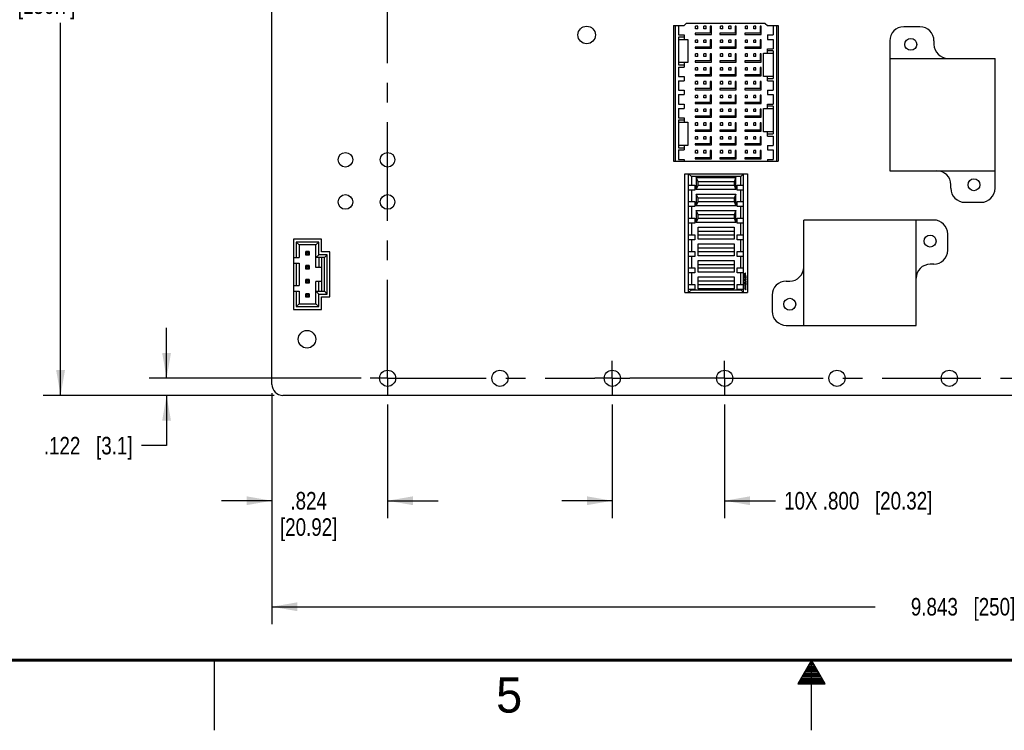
# Model space of a CAD drawing. Header units: inches. Extents: x 0 to 34, y 0 to 22.
# Tile 2 of 39: x 11.4 to 18.4, y 0 to 5.1. Entities that reach past the tile are written whole.
import ezdxf

# ---------------------------------------------------------------- set-up
doc = ezdxf.new("R2010")
doc.units = ezdxf.units.IN
doc.header["$LTSCALE"] = 1.87
doc.header["$MEASUREMENT"] = 0
doc.linetypes.add('CENTER', pattern=[0.6, 0.375, -0.075, 0.075, -0.075])
doc.layers.get('0').update_dxf_attribs({"linetype": 'CONTINUOUS'})
doc.layers.add('02___PRT_ALL_AXES', color=7, linetype='CONTINUOUS')
doc.layers.add('DIMENSIONS', color=7, linetype='CONTINUOUS')
doc.styles.get("Standard").update_dxf_attribs({"font": 'txt', "width": 0.8})
doc.styles.add('TEXTSTYLE_2', font='txt')
doc.dimstyles.new('DIMSTYLE_1', dxfattribs={"dimtxt": 0.125, "dimasz": 0.18, "dimexe": 0.18, "dimexo": 0.0625, "dimgap": 0.09, "dimtad": 0, "dimtih": 1, "dimtoh": 1, "dimdec": 3, "dimzin": 4, "dimdsep": 46, "dimtxsty": 'STANDARD', "dimblk": '_FILLED', "dimblk1": '_FILLED', "dimblk2": '_FILLED', "dimcen": 0.09, "dimadec": 0, "dimazin": 0, "dimtp": 0.01, "dimtm": 0.01, "dimtfac": 1, "dimtdec": 3, "dimtofl": 0, "dimtmove": 0, "dimatfit": 3, "dimldrblk": '_FILLED', "dimfxl": 1, "dimtolj": 1, "dimtzin": 4, "dimarcsym": 0})

# ---------------------------------------------------------------- blocks, each defined once
blk = doc.blocks.new('_FILLED')
at = {"color": 0, "linetype": 'BYBLOCK'}
blk.add_solid([(0, 0), (-1, 0.174), (-1, -0.174)], dxfattribs=at)
blk = doc.blocks.new('*D0')
at = {"layer": 'DIMENSIONS', "color": 2, "linetype": 'CONTINUOUS'}
for p, q in [((15.5813, 2.3193), (15.5813, 1.5098)), ((16.3813, 2.3193), (16.3813, 1.5098)), ((15.5813, 1.6348), (15.2213, 1.6348)), ((16.3813, 1.6348), (16.7423, 1.6348))]:
    blk.add_line(p, q, dxfattribs=at)
at = {"layer": 'DIMENSIONS', "color": 2, "linetype": 'CONTINUOUS', "xscale": 0.18, "yscale": 0.18, "zscale": 0.18}
blk.add_blockref('_FILLED', (15.5813, 1.6348), dxfattribs=at)
at = {"layer": 'DIMENSIONS', "color": 2, "linetype": 'CONTINUOUS', "xscale": 0.18, "yscale": 0.18, "zscale": 0.18, "rotation": 180}
blk.add_blockref('_FILLED', (16.3813, 1.6348), dxfattribs=at)
at = {"layer": 'DIMENSIONS', "color": 2, "linetype": 'CONTINUOUS', "insert": (16.8048, 1.6973), "char_height": 0.125, "width": 1.625, "attachment_point": 1, "line_spacing_factor": 0.9}
blk.add_mtext('10X .800{\\Ftxt.shx;\\W1.000000;\\H0.125000; }[20.32]', dxfattribs=at)
blk = doc.blocks.new('*D1')
at = {"layer": 'DIMENSIONS', "color": 2, "linetype": 'CONTINUOUS'}
for p, q in [((13.1577, 2.4011), (13.1577, 1.5098)), ((13.9813, 2.3193), (13.9813, 1.5098)), ((13.1577, 1.6348), (12.7977, 1.6348)), ((13.9813, 1.6348), (14.3413, 1.6348))]:
    blk.add_line(p, q, dxfattribs=at)
at = {"layer": 'DIMENSIONS', "color": 2, "linetype": 'CONTINUOUS', "xscale": 0.18, "yscale": 0.18, "zscale": 0.18}
blk.add_blockref('_FILLED', (13.1577, 1.6348), dxfattribs=at)
at = {"layer": 'DIMENSIONS', "color": 2, "linetype": 'CONTINUOUS', "xscale": 0.18, "yscale": 0.18, "zscale": 0.18, "rotation": 180}
blk.add_blockref('_FILLED', (13.9813, 1.6348), dxfattribs=at)
at = {"layer": 'DIMENSIONS', "color": 2, "linetype": 'CONTINUOUS', "insert": (13.4195, 1.6973), "char_height": 0.125, "width": 0.7, "attachment_point": 2, "line_spacing_factor": 0.9}
blk.add_mtext('.824\\P[20.92]', dxfattribs=at)
blk = doc.blocks.new('*D2')
at = {"layer": 'DIMENSIONS', "color": 2, "linetype": 'CONTINUOUS'}
for p, q in [((13.1577, 2.4011), (13.1577, 0.755)), ((23.0002, 2.4011), (23.0002, 0.755)), ((13.1577, 0.88), (17.454, 0.88)), ((23.0002, 0.88), (18.704, 0.88))]:
    blk.add_line(p, q, dxfattribs=at)
at = {"layer": 'DIMENSIONS', "color": 2, "linetype": 'CONTINUOUS', "xscale": 0.18, "yscale": 0.18, "zscale": 0.18, "rotation": 180}
blk.add_blockref('_FILLED', (13.1577, 0.88), dxfattribs=at)
at = {"layer": 'DIMENSIONS', "color": 2, "linetype": 'CONTINUOUS', "xscale": 0.18, "yscale": 0.18, "zscale": 0.18}
blk.add_blockref('_FILLED', (23.0002, 0.88), dxfattribs=at)
at = {"layer": 'DIMENSIONS', "color": 2, "linetype": 'CONTINUOUS', "insert": (18.079, 0.9425), "char_height": 0.125, "width": 1.125, "attachment_point": 2, "line_spacing_factor": 0.9}
blk.add_mtext('9.843{\\Ftxt.shx;\\W1.000000;\\H0.125000; }[250]', dxfattribs=at)
blk = doc.blocks.new('*D3')
at = {"layer": 'DIMENSIONS', "color": 2, "linetype": 'CONTINUOUS'}
for p, q in [((12.4077, 2.5069), (12.4077, 2.8669)), ((13.7937, 2.5069), (12.2827, 2.5069)), ((13.1739, 2.3848), (12.2827, 2.3848)), ((12.4077, 2.3848), (12.4077, 2.0271)), ((12.4077, 2.0271), (12.2281, 2.0271))]:
    blk.add_line(p, q, dxfattribs=at)
at = {"layer": 'DIMENSIONS', "color": 2, "linetype": 'CONTINUOUS', "xscale": 0.18, "yscale": 0.18, "zscale": 0.18}
for p, rotation in [((12.4077, 2.5069), 270), ((12.4077, 2.3848), 90)]:
    blk.add_blockref('_FILLED', p, dxfattribs=dict(at, rotation=rotation))
at = {"layer": 'DIMENSIONS', "color": 2, "linetype": 'CONTINUOUS', "insert": (12.1656, 2.0896), "char_height": 0.125, "width": 1.025, "attachment_point": 3, "line_spacing_factor": 0.9}
blk.add_mtext('.122{\\Ftxt.shx;\\W1.000000;\\H0.125000; }[3.1]', dxfattribs=at)
blk = doc.blocks.new('*D5')
at = {"layer": 'DIMENSIONS', "color": 2, "linetype": 'CONTINUOUS'}
for p, q in [((13.1739, 8.3179), (11.528, 8.3179)), ((11.653, 8.3179), (11.653, 5.4764)), ((11.653, 2.3848), (11.653, 5.0389)), ((13.1739, 2.3848), (11.528, 2.3848))]:
    blk.add_line(p, q, dxfattribs=at)
at = {"layer": 'DIMENSIONS', "color": 2, "linetype": 'CONTINUOUS', "xscale": 0.18, "yscale": 0.18, "zscale": 0.18}
for p, rotation in [((11.653, 8.3179), 90), ((11.653, 2.3848), 270)]:
    blk.add_blockref('_FILLED', p, dxfattribs=dict(at, rotation=rotation))
at = {"layer": 'DIMENSIONS', "color": 2, "linetype": 'CONTINUOUS', "insert": (11.553, 5.4139), "char_height": 0.125, "width": 0.7, "attachment_point": 2, "line_spacing_factor": 0.9}
blk.add_mtext('5.933\\P[150.7]', dxfattribs=at)

msp = doc.modelspace()

# ---------------------------------------------------------------- linework, layer by layer
at = {"color": 7, "linetype": 'CONTINUOUS'}
for p, q in [((13.1577, 2.4636), (13.1577, 8.2392)), ((16.0172, 5.0187), (16.0172, 4.0521)), ((16.0172, 5.0187), (16.092, 5.0187)), ((16.029, 5.0187), (16.029, 4.0521)), ((16.0526, 5.0187), (16.0526, 4.9517)), ((16.092, 5.0187), (16.1077, 5.0344)), ((16.6707, 5.0344), (16.1077, 5.0344)), ((16.1746, 4.996), (16.1746, 5.0138)), ((16.1904, 5.0138), (16.1746, 5.0138)), ((16.1904, 4.996), (16.1746, 4.996)), ((16.1904, 4.996), (16.1904, 5.0138)), ((16.2337, 4.996), (16.2337, 5.0138)), ((16.2495, 5.0138), (16.2337, 5.0138)), ((16.2495, 4.996), (16.2337, 4.996)), ((16.2495, 4.996), (16.2495, 5.0138)), ((16.279, 5.0148), (16.279, 4.9636)), ((16.2869, 5.0148), (16.279, 5.0148)), ((16.2869, 4.9557), (16.2869, 5.0148)), ((16.3518, 4.996), (16.3518, 5.0138)), ((16.3676, 5.0138), (16.3518, 5.0138)), ((16.3676, 4.996), (16.3518, 4.996)), ((16.3676, 4.996), (16.3676, 5.0138)), ((16.4109, 4.996), (16.4109, 5.0138)), ((16.4266, 5.0138), (16.4109, 5.0138)), ((16.4266, 4.996), (16.4109, 4.996)), ((16.4266, 4.996), (16.4266, 5.0138)), ((16.4561, 5.0148), (16.4561, 4.9636)), ((16.464, 5.0148), (16.4561, 5.0148)), ((16.464, 4.9557), (16.464, 5.0148)), ((16.529, 4.996), (16.529, 5.0138)), ((16.5447, 5.0138), (16.529, 5.0138)), ((16.5447, 4.996), (16.529, 4.996)), ((16.5447, 4.996), (16.5447, 5.0138)), ((16.588, 4.996), (16.588, 5.0138)), ((16.6038, 5.0138), (16.588, 5.0138)), ((16.6038, 4.996), (16.588, 4.996)), ((16.6038, 4.996), (16.6038, 5.0138)), ((16.6333, 5.0148), (16.6333, 4.9636)), ((16.6412, 5.0148), (16.6333, 5.0148)), ((16.6412, 4.9557), (16.6412, 5.0148)), ((16.6707, 5.0344), (16.6865, 5.0187)), ((16.6865, 5.0187), (16.7613, 5.0187)), ((16.7258, 5.0187), (16.7258, 4.9517)), ((16.7495, 5.0187), (16.7495, 4.0521)), ((16.7613, 5.0187), (16.7613, 4.0521)), ((17.7717, 5.0098), (17.6567, 5.0098)), ((16.0526, 4.9517), (16.092, 4.9517)), ((16.0526, 4.936), (16.0526, 4.7392)), ((16.092, 4.936), (16.0526, 4.936)), ((16.0526, 4.9203), (16.1195, 4.9203)), ((16.092, 4.9517), (16.092, 4.9203)), ((16.1195, 4.9203), (16.1195, 4.7549)), ((16.1707, 4.9636), (16.1707, 4.9557)), ((16.279, 4.9636), (16.1707, 4.9636)), ((16.1707, 4.9557), (16.2869, 4.9557)), ((16.1746, 4.8976), (16.1746, 4.9153)), ((16.1904, 4.9153), (16.1746, 4.9153)), ((16.1904, 4.8976), (16.1904, 4.9153)), ((16.2337, 4.8976), (16.2337, 4.9153)), ((16.2495, 4.9153), (16.2337, 4.9153)), ((16.2495, 4.8976), (16.2495, 4.9153)), ((16.279, 4.9163), (16.279, 4.8651)), ((16.2869, 4.9163), (16.279, 4.9163)), ((16.2869, 4.8573), (16.2869, 4.9163)), ((16.3479, 4.9636), (16.3479, 4.9557)), ((16.4561, 4.9636), (16.3479, 4.9636)), ((16.3479, 4.9557), (16.464, 4.9557)), ((16.3518, 4.8976), (16.3518, 4.9153)), ((16.3676, 4.9153), (16.3518, 4.9153)), ((16.3676, 4.8976), (16.3676, 4.9153)), ((16.4109, 4.8976), (16.4109, 4.9153)), ((16.4266, 4.9153), (16.4109, 4.9153)), ((16.4266, 4.8976), (16.4266, 4.9153)), ((16.4561, 4.9163), (16.4561, 4.8651)), ((16.464, 4.9163), (16.4561, 4.9163)), ((16.464, 4.8573), (16.464, 4.9163)), ((16.525, 4.9636), (16.525, 4.9557)), ((16.6333, 4.9636), (16.525, 4.9636)), ((16.525, 4.9557), (16.6412, 4.9557)), ((16.529, 4.8976), (16.529, 4.9153)), ((16.5447, 4.9153), (16.529, 4.9153)), ((16.5447, 4.8976), (16.5447, 4.9153)), ((16.588, 4.8976), (16.588, 4.9153)), ((16.6038, 4.9153), (16.588, 4.9153)), ((16.6038, 4.8976), (16.6038, 4.9153)), ((16.6333, 4.9163), (16.6333, 4.8651)), ((16.6412, 4.9163), (16.6333, 4.9163)), ((16.6412, 4.8573), (16.6412, 4.9163)), ((16.6865, 4.9517), (16.6865, 4.9203)), ((16.6865, 4.9517), (16.7258, 4.9517)), ((16.6865, 4.9203), (16.7258, 4.9203)), ((16.7258, 4.9203), (16.7258, 4.8533)), ((17.5567, 4.9098), (17.5567, 3.9848)), ((17.8717, 4.9098), (17.8717, 4.8848)), ((16.1707, 4.8651), (16.1707, 4.8573)), ((16.279, 4.8651), (16.1707, 4.8651)), ((16.1707, 4.8573), (16.2869, 4.8573)), ((16.1904, 4.8976), (16.1746, 4.8976)), ((16.2495, 4.8976), (16.2337, 4.8976)), ((16.3479, 4.8651), (16.3479, 4.8573)), ((16.4561, 4.8651), (16.3479, 4.8651)), ((16.3479, 4.8573), (16.464, 4.8573)), ((16.3676, 4.8976), (16.3518, 4.8976)), ((16.4266, 4.8976), (16.4109, 4.8976)), ((16.525, 4.8651), (16.525, 4.8573)), ((16.6333, 4.8651), (16.525, 4.8651)), ((16.525, 4.8573), (16.6412, 4.8573)), ((16.5447, 4.8976), (16.529, 4.8976)), ((16.6038, 4.8976), (16.588, 4.8976)), ((16.6865, 4.8218), (16.6865, 4.8533)), ((16.6865, 4.8533), (16.7258, 4.8533)), ((16.7258, 4.8376), (16.6865, 4.8376)), ((16.7258, 4.8376), (16.7258, 4.6407)), ((16.1746, 4.7992), (16.1746, 4.8169)), ((16.1904, 4.8169), (16.1746, 4.8169)), ((16.1904, 4.7992), (16.1746, 4.7992)), ((16.1904, 4.7992), (16.1904, 4.8169)), ((16.2337, 4.7992), (16.2337, 4.8169)), ((16.2495, 4.8169), (16.2337, 4.8169)), ((16.2495, 4.7992), (16.2337, 4.7992)), ((16.2495, 4.7992), (16.2495, 4.8169)), ((16.279, 4.8179), (16.279, 4.7667)), ((16.2869, 4.8179), (16.279, 4.8179)), ((16.2869, 4.7588), (16.2869, 4.8179)), ((16.3518, 4.7992), (16.3518, 4.8169)), ((16.3676, 4.8169), (16.3518, 4.8169)), ((16.3676, 4.7992), (16.3518, 4.7992)), ((16.3676, 4.7992), (16.3676, 4.8169)), ((16.4109, 4.7992), (16.4109, 4.8169)), ((16.4266, 4.8169), (16.4109, 4.8169)), ((16.4266, 4.7992), (16.4109, 4.7992)), ((16.4266, 4.7992), (16.4266, 4.8169)), ((16.4561, 4.8179), (16.4561, 4.7667)), ((16.464, 4.8179), (16.4561, 4.8179)), ((16.464, 4.7588), (16.464, 4.8179)), ((16.529, 4.7992), (16.529, 4.8169)), ((16.5447, 4.8169), (16.529, 4.8169)), ((16.5447, 4.7992), (16.529, 4.7992)), ((16.5447, 4.7992), (16.5447, 4.8169)), ((16.588, 4.7992), (16.588, 4.8169)), ((16.6038, 4.8169), (16.588, 4.8169)), ((16.6038, 4.7992), (16.588, 4.7992)), ((16.6038, 4.7992), (16.6038, 4.8169)), ((16.6333, 4.8179), (16.6333, 4.7667)), ((16.6412, 4.8179), (16.6333, 4.8179)), ((16.6412, 4.7588), (16.6412, 4.8179)), ((16.6589, 4.6565), (16.6589, 4.8218)), ((16.6589, 4.8218), (16.7258, 4.8218)), ((17.5567, 4.7848), (18.3067, 4.7848)), ((18.3067, 3.8598), (18.3067, 4.7848)), ((16.1195, 4.7549), (16.0526, 4.7549)), ((16.0526, 4.7392), (16.092, 4.7392)), ((16.0526, 4.7234), (16.0526, 4.6565)), ((16.0526, 4.7234), (16.092, 4.7234)), ((16.092, 4.7549), (16.092, 4.7234)), ((16.1707, 4.7667), (16.1707, 4.7588)), ((16.279, 4.7667), (16.1707, 4.7667)), ((16.1707, 4.7588), (16.2869, 4.7588)), ((16.1746, 4.7008), (16.1746, 4.7185)), ((16.1904, 4.7185), (16.1746, 4.7185)), ((16.1904, 4.7008), (16.1746, 4.7008)), ((16.1904, 4.7008), (16.1904, 4.7185)), ((16.2337, 4.7008), (16.2337, 4.7185)), ((16.2495, 4.7185), (16.2337, 4.7185)), ((16.2495, 4.7008), (16.2337, 4.7008)), ((16.2495, 4.7008), (16.2495, 4.7185)), ((16.279, 4.7195), (16.279, 4.6683)), ((16.2869, 4.7195), (16.279, 4.7195)), ((16.2869, 4.6604), (16.2869, 4.7195)), ((16.3479, 4.7667), (16.3479, 4.7588)), ((16.4561, 4.7667), (16.3479, 4.7667)), ((16.3479, 4.7588), (16.464, 4.7588)), ((16.3518, 4.7008), (16.3518, 4.7185)), ((16.3676, 4.7185), (16.3518, 4.7185)), ((16.3676, 4.7008), (16.3518, 4.7008)), ((16.3676, 4.7008), (16.3676, 4.7185)), ((16.4109, 4.7008), (16.4109, 4.7185)), ((16.4266, 4.7185), (16.4109, 4.7185)), ((16.4266, 4.7008), (16.4109, 4.7008)), ((16.4266, 4.7008), (16.4266, 4.7185)), ((16.4561, 4.7195), (16.4561, 4.6683)), ((16.464, 4.7195), (16.4561, 4.7195)), ((16.464, 4.6604), (16.464, 4.7195)), ((16.525, 4.7667), (16.525, 4.7588)), ((16.6333, 4.7667), (16.525, 4.7667)), ((16.525, 4.7588), (16.6412, 4.7588)), ((16.529, 4.7008), (16.529, 4.7185)), ((16.5447, 4.7185), (16.529, 4.7185)), ((16.5447, 4.7008), (16.529, 4.7008)), ((16.5447, 4.7008), (16.5447, 4.7185)), ((16.588, 4.7008), (16.588, 4.7185)), ((16.6038, 4.7185), (16.588, 4.7185)), ((16.6038, 4.7008), (16.588, 4.7008)), ((16.6038, 4.7008), (16.6038, 4.7185)), ((16.6333, 4.7195), (16.6333, 4.6683)), ((16.6412, 4.7195), (16.6333, 4.7195)), ((16.6412, 4.6604), (16.6412, 4.7195)), ((16.0526, 4.6565), (16.092, 4.6565)), ((16.092, 4.6565), (16.092, 4.625)), ((16.1707, 4.6683), (16.1707, 4.6604)), ((16.279, 4.6683), (16.1707, 4.6683)), ((16.1707, 4.6604), (16.2869, 4.6604)), ((16.3479, 4.6683), (16.3479, 4.6604)), ((16.4561, 4.6683), (16.3479, 4.6683)), ((16.3479, 4.6604), (16.464, 4.6604)), ((16.525, 4.6683), (16.525, 4.6604)), ((16.6333, 4.6683), (16.525, 4.6683)), ((16.525, 4.6604), (16.6412, 4.6604)), ((16.7258, 4.6565), (16.6589, 4.6565)), ((16.6865, 4.625), (16.6865, 4.6565)), ((16.6865, 4.6407), (16.7258, 4.6407)), ((16.0526, 4.625), (16.0526, 4.558)), ((16.0526, 4.625), (16.092, 4.625)), ((16.0526, 4.558), (16.092, 4.558)), ((16.092, 4.558), (16.092, 4.5266)), ((16.1707, 4.5699), (16.1707, 4.562)), ((16.279, 4.5699), (16.1707, 4.5699)), ((16.1707, 4.562), (16.2869, 4.562)), ((16.1746, 4.6023), (16.1746, 4.6201)), ((16.1904, 4.6201), (16.1746, 4.6201)), ((16.1904, 4.6023), (16.1746, 4.6023)), ((16.1904, 4.6023), (16.1904, 4.6201)), ((16.2337, 4.6023), (16.2337, 4.6201)), ((16.2495, 4.6201), (16.2337, 4.6201)), ((16.2495, 4.6023), (16.2337, 4.6023)), ((16.2495, 4.6023), (16.2495, 4.6201)), ((16.279, 4.6211), (16.279, 4.5699)), ((16.2869, 4.6211), (16.279, 4.6211)), ((16.2869, 4.562), (16.2869, 4.6211)), ((16.3479, 4.5699), (16.3479, 4.562)), ((16.4561, 4.5699), (16.3479, 4.5699)), ((16.3479, 4.562), (16.464, 4.562)), ((16.3518, 4.6023), (16.3518, 4.6201)), ((16.3676, 4.6201), (16.3518, 4.6201)), ((16.3676, 4.6023), (16.3518, 4.6023)), ((16.3676, 4.6023), (16.3676, 4.6201)), ((16.4109, 4.6023), (16.4109, 4.6201)), ((16.4266, 4.6201), (16.4109, 4.6201)), ((16.4266, 4.6023), (16.4109, 4.6023)), ((16.4266, 4.6023), (16.4266, 4.6201)), ((16.4561, 4.6211), (16.4561, 4.5699)), ((16.464, 4.6211), (16.4561, 4.6211)), ((16.464, 4.562), (16.464, 4.6211)), ((16.525, 4.5699), (16.525, 4.562)), ((16.6333, 4.5699), (16.525, 4.5699)), ((16.525, 4.562), (16.6412, 4.562)), ((16.529, 4.6023), (16.529, 4.6201)), ((16.5447, 4.6201), (16.529, 4.6201)), ((16.5447, 4.6023), (16.529, 4.6023)), ((16.5447, 4.6023), (16.5447, 4.6201)), ((16.588, 4.6023), (16.588, 4.6201)), ((16.6038, 4.6201), (16.588, 4.6201)), ((16.6038, 4.6023), (16.588, 4.6023)), ((16.6038, 4.6023), (16.6038, 4.6201)), ((16.6333, 4.6211), (16.6333, 4.5699)), ((16.6412, 4.6211), (16.6333, 4.6211)), ((16.6412, 4.562), (16.6412, 4.6211)), ((16.6865, 4.625), (16.7258, 4.625)), ((16.6865, 4.558), (16.6865, 4.5266)), ((16.6865, 4.558), (16.7258, 4.558)), ((16.7258, 4.625), (16.7258, 4.558)), ((16.0526, 4.5266), (16.0526, 4.4596)), ((16.0526, 4.5266), (16.092, 4.5266)), ((16.1746, 4.5039), (16.1746, 4.5216)), ((16.1904, 4.5216), (16.1746, 4.5216)), ((16.1904, 4.5039), (16.1746, 4.5039)), ((16.1904, 4.5039), (16.1904, 4.5216)), ((16.2337, 4.5039), (16.2337, 4.5216)), ((16.2495, 4.5216), (16.2337, 4.5216)), ((16.2495, 4.5039), (16.2337, 4.5039)), ((16.2495, 4.5039), (16.2495, 4.5216)), ((16.279, 4.5226), (16.279, 4.4714)), ((16.2869, 4.5226), (16.279, 4.5226)), ((16.2869, 4.4636), (16.2869, 4.5226)), ((16.3518, 4.5039), (16.3518, 4.5216)), ((16.3676, 4.5216), (16.3518, 4.5216)), ((16.3676, 4.5039), (16.3518, 4.5039)), ((16.3676, 4.5039), (16.3676, 4.5216)), ((16.4109, 4.5039), (16.4109, 4.5216)), ((16.4266, 4.5216), (16.4109, 4.5216)), ((16.4266, 4.5039), (16.4109, 4.5039)), ((16.4266, 4.5039), (16.4266, 4.5216)), ((16.4561, 4.5226), (16.4561, 4.4714)), ((16.464, 4.5226), (16.4561, 4.5226)), ((16.464, 4.4636), (16.464, 4.5226)), ((16.529, 4.5039), (16.529, 4.5216)), ((16.5447, 4.5216), (16.529, 4.5216)), ((16.5447, 4.5039), (16.529, 4.5039)), ((16.5447, 4.5039), (16.5447, 4.5216)), ((16.588, 4.5039), (16.588, 4.5216)), ((16.6038, 4.5216), (16.588, 4.5216)), ((16.6038, 4.5039), (16.588, 4.5039)), ((16.6038, 4.5039), (16.6038, 4.5216)), ((16.6333, 4.5226), (16.6333, 4.4714)), ((16.6412, 4.5226), (16.6333, 4.5226)), ((16.6412, 4.4636), (16.6412, 4.5226)), ((16.6865, 4.5266), (16.7258, 4.5266)), ((16.7258, 4.5266), (16.7258, 4.4596)), ((16.0526, 4.4596), (16.092, 4.4596)), ((16.0526, 4.4281), (16.0526, 4.3612)), ((16.0526, 4.4281), (16.092, 4.4281)), ((16.092, 4.4596), (16.092, 4.4281)), ((16.1707, 4.4714), (16.1707, 4.4636)), ((16.279, 4.4714), (16.1707, 4.4714)), ((16.1707, 4.4636), (16.2869, 4.4636)), ((16.1746, 4.4055), (16.1746, 4.4232)), ((16.1904, 4.4232), (16.1746, 4.4232)), ((16.1904, 4.4055), (16.1904, 4.4232)), ((16.2337, 4.4055), (16.2337, 4.4232)), ((16.2495, 4.4232), (16.2337, 4.4232)), ((16.2495, 4.4055), (16.2495, 4.4232)), ((16.279, 4.4242), (16.279, 4.373)), ((16.2869, 4.4242), (16.279, 4.4242)), ((16.2869, 4.3651), (16.2869, 4.4242)), ((16.3479, 4.4714), (16.3479, 4.4636)), ((16.4561, 4.4714), (16.3479, 4.4714)), ((16.3479, 4.4636), (16.464, 4.4636)), ((16.3518, 4.4055), (16.3518, 4.4232)), ((16.3676, 4.4232), (16.3518, 4.4232)), ((16.3676, 4.4055), (16.3676, 4.4232)), ((16.4109, 4.4055), (16.4109, 4.4232)), ((16.4266, 4.4232), (16.4109, 4.4232)), ((16.4266, 4.4055), (16.4266, 4.4232)), ((16.4561, 4.4242), (16.4561, 4.373)), ((16.464, 4.4242), (16.4561, 4.4242)), ((16.464, 4.3651), (16.464, 4.4242)), ((16.525, 4.4714), (16.525, 4.4636)), ((16.6333, 4.4714), (16.525, 4.4714)), ((16.525, 4.4636), (16.6412, 4.4636)), ((16.529, 4.4055), (16.529, 4.4232)), ((16.5447, 4.4232), (16.529, 4.4232)), ((16.5447, 4.4055), (16.5447, 4.4232)), ((16.588, 4.4055), (16.588, 4.4232)), ((16.6038, 4.4232), (16.588, 4.4232)), ((16.6038, 4.4055), (16.6038, 4.4232)), ((16.6333, 4.4242), (16.6333, 4.373)), ((16.6412, 4.4242), (16.6333, 4.4242)), ((16.6412, 4.3651), (16.6412, 4.4242)), ((16.6589, 4.2628), (16.6589, 4.4281)), ((16.6589, 4.4281), (16.7258, 4.4281)), ((16.6865, 4.4281), (16.6865, 4.4596)), ((16.6865, 4.4596), (16.7258, 4.4596)), ((16.7258, 4.4439), (16.6865, 4.4439)), ((16.7258, 4.4439), (16.7258, 4.247)), ((16.0526, 4.3612), (16.092, 4.3612)), ((16.092, 4.3612), (16.092, 4.3297)), ((16.1707, 4.373), (16.1707, 4.3651)), ((16.279, 4.373), (16.1707, 4.373)), ((16.1707, 4.3651), (16.2869, 4.3651)), ((16.1904, 4.4055), (16.1746, 4.4055)), ((16.2495, 4.4055), (16.2337, 4.4055)), ((16.3479, 4.373), (16.3479, 4.3651)), ((16.4561, 4.373), (16.3479, 4.373)), ((16.3479, 4.3651), (16.464, 4.3651)), ((16.3676, 4.4055), (16.3518, 4.4055)), ((16.4266, 4.4055), (16.4109, 4.4055)), ((16.525, 4.373), (16.525, 4.3651)), ((16.6333, 4.373), (16.525, 4.373)), ((16.525, 4.3651), (16.6412, 4.3651)), ((16.5447, 4.4055), (16.529, 4.4055)), ((16.6038, 4.4055), (16.588, 4.4055)), ((16.0526, 4.3455), (16.0526, 4.1486)), ((16.092, 4.3455), (16.0526, 4.3455)), ((16.0526, 4.3297), (16.1195, 4.3297)), ((16.1195, 4.3297), (16.1195, 4.1643)), ((16.1746, 4.3071), (16.1746, 4.3248)), ((16.1904, 4.3248), (16.1746, 4.3248)), ((16.1904, 4.3071), (16.1746, 4.3071)), ((16.1904, 4.3071), (16.1904, 4.3248)), ((16.2337, 4.3071), (16.2337, 4.3248)), ((16.2495, 4.3248), (16.2337, 4.3248)), ((16.2495, 4.3071), (16.2337, 4.3071)), ((16.2495, 4.3071), (16.2495, 4.3248)), ((16.279, 4.3258), (16.279, 4.2746)), ((16.2869, 4.3258), (16.279, 4.3258)), ((16.2869, 4.2667), (16.2869, 4.3258)), ((16.3518, 4.3071), (16.3518, 4.3248)), ((16.3676, 4.3248), (16.3518, 4.3248)), ((16.3676, 4.3071), (16.3518, 4.3071)), ((16.3676, 4.3071), (16.3676, 4.3248)), ((16.4109, 4.3071), (16.4109, 4.3248)), ((16.4266, 4.3248), (16.4109, 4.3248)), ((16.4266, 4.3071), (16.4109, 4.3071)), ((16.4266, 4.3071), (16.4266, 4.3248)), ((16.4561, 4.3258), (16.4561, 4.2746)), ((16.464, 4.3258), (16.4561, 4.3258)), ((16.464, 4.2667), (16.464, 4.3258)), ((16.529, 4.3071), (16.529, 4.3248)), ((16.5447, 4.3248), (16.529, 4.3248)), ((16.5447, 4.3071), (16.529, 4.3071)), ((16.5447, 4.3071), (16.5447, 4.3248)), ((16.588, 4.3071), (16.588, 4.3248)), ((16.6038, 4.3248), (16.588, 4.3248)), ((16.6038, 4.3071), (16.588, 4.3071)), ((16.6038, 4.3071), (16.6038, 4.3248)), ((16.6333, 4.3258), (16.6333, 4.2746)), ((16.6412, 4.3258), (16.6333, 4.3258)), ((16.6412, 4.2667), (16.6412, 4.3258)), ((16.1707, 4.2746), (16.1707, 4.2667)), ((16.279, 4.2746), (16.1707, 4.2746)), ((16.1707, 4.2667), (16.2869, 4.2667)), ((16.1746, 4.2086), (16.1746, 4.2264)), ((16.1904, 4.2264), (16.1746, 4.2264)), ((16.1904, 4.2086), (16.1746, 4.2086)), ((16.1904, 4.2086), (16.1904, 4.2264)), ((16.2337, 4.2086), (16.2337, 4.2264)), ((16.2495, 4.2264), (16.2337, 4.2264)), ((16.2495, 4.2086), (16.2337, 4.2086)), ((16.2495, 4.2086), (16.2495, 4.2264)), ((16.279, 4.2274), (16.279, 4.1762)), ((16.2869, 4.2274), (16.279, 4.2274)), ((16.2869, 4.1683), (16.2869, 4.2274)), ((16.3479, 4.2746), (16.3479, 4.2667)), ((16.4561, 4.2746), (16.3479, 4.2746)), ((16.3479, 4.2667), (16.464, 4.2667)), ((16.3518, 4.2086), (16.3518, 4.2264)), ((16.3676, 4.2264), (16.3518, 4.2264)), ((16.3676, 4.2086), (16.3518, 4.2086)), ((16.3676, 4.2086), (16.3676, 4.2264)), ((16.4109, 4.2086), (16.4109, 4.2264)), ((16.4266, 4.2264), (16.4109, 4.2264)), ((16.4266, 4.2086), (16.4109, 4.2086)), ((16.4266, 4.2086), (16.4266, 4.2264)), ((16.4561, 4.2274), (16.4561, 4.1762)), ((16.464, 4.2274), (16.4561, 4.2274)), ((16.464, 4.1683), (16.464, 4.2274)), ((16.525, 4.2746), (16.525, 4.2667)), ((16.6333, 4.2746), (16.525, 4.2746)), ((16.525, 4.2667), (16.6412, 4.2667)), ((16.529, 4.2086), (16.529, 4.2264)), ((16.5447, 4.2264), (16.529, 4.2264)), ((16.5447, 4.2086), (16.529, 4.2086)), ((16.5447, 4.2086), (16.5447, 4.2264)), ((16.588, 4.2086), (16.588, 4.2264)), ((16.6038, 4.2264), (16.588, 4.2264)), ((16.6038, 4.2086), (16.588, 4.2086)), ((16.6038, 4.2086), (16.6038, 4.2264)), ((16.6333, 4.2274), (16.6333, 4.1762)), ((16.6412, 4.2274), (16.6333, 4.2274)), ((16.6412, 4.1683), (16.6412, 4.2274)), ((16.7258, 4.2628), (16.6589, 4.2628)), ((16.6865, 4.2313), (16.6865, 4.2628)), ((16.6865, 4.247), (16.7258, 4.247)), ((16.6865, 4.2313), (16.7258, 4.2313)), ((16.7258, 4.2313), (16.7258, 4.1643)), ((16.1195, 4.1643), (16.0526, 4.1643)), ((16.0526, 4.1486), (16.092, 4.1486)), ((16.092, 4.1643), (16.092, 4.1329)), ((16.1707, 4.1762), (16.1707, 4.1683)), ((16.279, 4.1762), (16.1707, 4.1762)), ((16.1707, 4.1683), (16.2869, 4.1683)), ((16.3479, 4.1762), (16.3479, 4.1683)), ((16.4561, 4.1762), (16.3479, 4.1762)), ((16.3479, 4.1683), (16.464, 4.1683)), ((16.525, 4.1762), (16.525, 4.1683)), ((16.6333, 4.1762), (16.525, 4.1762)), ((16.525, 4.1683), (16.6412, 4.1683)), ((16.6865, 4.1643), (16.6865, 4.1329)), ((16.6865, 4.1643), (16.7258, 4.1643)), ((16.0526, 4.1329), (16.0526, 4.0659)), ((16.0526, 4.1329), (16.092, 4.1329)), ((16.1707, 4.0777), (16.1707, 4.0699)), ((16.279, 4.0777), (16.1707, 4.0777)), ((16.1707, 4.0699), (16.2869, 4.0699)), ((16.1746, 4.1102), (16.1746, 4.1279)), ((16.1904, 4.1279), (16.1746, 4.1279)), ((16.1904, 4.1102), (16.1746, 4.1102)), ((16.1904, 4.1102), (16.1904, 4.1279)), ((16.2337, 4.1102), (16.2337, 4.1279)), ((16.2495, 4.1279), (16.2337, 4.1279)), ((16.2495, 4.1102), (16.2337, 4.1102)), ((16.2495, 4.1102), (16.2495, 4.1279)), ((16.279, 4.1289), (16.279, 4.0777)), ((16.2869, 4.1289), (16.279, 4.1289)), ((16.2869, 4.0699), (16.2869, 4.1289)), ((16.3479, 4.0777), (16.3479, 4.0699)), ((16.4561, 4.0777), (16.3479, 4.0777)), ((16.3479, 4.0699), (16.464, 4.0699)), ((16.3518, 4.1102), (16.3518, 4.1279)), ((16.3676, 4.1279), (16.3518, 4.1279)), ((16.3676, 4.1102), (16.3518, 4.1102)), ((16.3676, 4.1102), (16.3676, 4.1279)), ((16.4109, 4.1102), (16.4109, 4.1279)), ((16.4266, 4.1279), (16.4109, 4.1279)), ((16.4266, 4.1102), (16.4109, 4.1102)), ((16.4266, 4.1102), (16.4266, 4.1279)), ((16.4561, 4.1289), (16.4561, 4.0777)), ((16.464, 4.1289), (16.4561, 4.1289)), ((16.464, 4.0699), (16.464, 4.1289)), ((16.525, 4.0777), (16.525, 4.0699)), ((16.6333, 4.0777), (16.525, 4.0777)), ((16.525, 4.0699), (16.6412, 4.0699)), ((16.529, 4.1102), (16.529, 4.1279)), ((16.5447, 4.1279), (16.529, 4.1279)), ((16.5447, 4.1102), (16.529, 4.1102)), ((16.5447, 4.1102), (16.5447, 4.1279)), ((16.588, 4.1102), (16.588, 4.1279)), ((16.6038, 4.1279), (16.588, 4.1279)), ((16.6038, 4.1102), (16.588, 4.1102)), ((16.6038, 4.1102), (16.6038, 4.1279)), ((16.6333, 4.1289), (16.6333, 4.0777)), ((16.6412, 4.1289), (16.6333, 4.1289)), ((16.6412, 4.0699), (16.6412, 4.1289)), ((16.6865, 4.1329), (16.7258, 4.1329)), ((16.7258, 4.1329), (16.7258, 4.0659)), ((16.0172, 4.0521), (16.7613, 4.0521)), ((16.0526, 4.0659), (16.092, 4.0659)), ((16.092, 4.0659), (16.092, 4.0521)), ((16.6865, 4.0659), (16.6865, 4.0521)), ((16.6865, 4.0659), (16.7258, 4.0659)), ((16.0969, 3.1171), (16.0969, 3.9636)), ((16.0969, 3.9636), (16.5438, 3.9636)), ((16.1442, 3.9438), (16.1245, 3.9636)), ((16.1245, 3.1171), (16.1245, 3.9636)), ((16.1442, 3.9438), (16.1442, 3.8829)), ((16.4965, 3.9438), (16.1442, 3.9438)), ((16.1924, 3.9065), (16.1786, 3.937)), ((16.1786, 3.937), (16.1786, 3.8523)), ((16.1786, 3.937), (16.4621, 3.937)), ((16.4621, 3.937), (16.4483, 3.9065)), ((16.4621, 3.8523), (16.4621, 3.937)), ((16.5162, 3.9636), (16.4965, 3.9438)), ((16.4965, 3.8829), (16.4965, 3.9438)), ((16.5162, 3.1171), (16.5162, 3.9636)), ((16.5438, 3.9636), (16.5438, 3.1171)), ((17.5567, 3.9848), (18.3067, 3.9848)), ((16.1245, 3.8829), (16.1702, 3.8829)), ((16.1702, 3.8829), (16.1702, 3.8474)), ((16.1786, 3.8523), (16.1924, 3.8829)), ((16.1924, 3.8829), (16.1924, 3.9065)), ((16.4483, 3.9065), (16.1924, 3.9065)), ((16.1924, 3.8829), (16.4483, 3.8829)), ((16.4483, 3.9065), (16.4483, 3.8829)), ((16.4483, 3.8829), (16.4621, 3.8523)), ((16.4705, 3.8474), (16.4705, 3.8829)), ((16.4705, 3.8829), (16.5162, 3.8829)), ((17.9917, 3.8598), (17.9917, 3.8848)), ((16.1702, 3.8474), (16.1245, 3.8474)), ((16.1442, 3.8474), (16.1442, 3.7647)), ((16.4621, 3.8523), (16.1786, 3.8523)), ((16.1924, 3.7884), (16.1786, 3.8189)), ((16.1786, 3.8189), (16.1786, 3.7342)), ((16.1786, 3.8189), (16.4621, 3.8189)), ((16.1924, 3.7647), (16.1924, 3.7884)), ((16.4483, 3.7884), (16.1924, 3.7884)), ((16.4621, 3.8189), (16.4483, 3.7884)), ((16.4483, 3.7884), (16.4483, 3.7647)), ((16.4621, 3.7342), (16.4621, 3.8189)), ((16.5162, 3.8474), (16.4705, 3.8474)), ((16.4965, 3.7647), (16.4965, 3.8474)), ((16.1245, 3.7647), (16.1702, 3.7647)), ((16.1702, 3.7293), (16.1245, 3.7293)), ((16.1442, 3.7293), (16.1442, 3.6466)), ((16.1702, 3.7647), (16.1702, 3.7293)), ((16.1786, 3.7342), (16.1924, 3.7647)), ((16.4621, 3.7342), (16.1786, 3.7342)), ((16.1924, 3.7647), (16.4483, 3.7647)), ((16.4483, 3.7647), (16.4621, 3.7342)), ((16.4705, 3.7293), (16.4705, 3.7647)), ((16.4705, 3.7647), (16.5162, 3.7647)), ((16.5162, 3.7293), (16.4705, 3.7293)), ((16.4965, 3.6466), (16.4965, 3.7293)), ((18.0917, 3.7598), (18.2067, 3.7598)), ((16.1245, 3.6466), (16.1702, 3.6466)), ((16.1702, 3.6466), (16.1702, 3.6112)), ((16.1924, 3.6703), (16.1786, 3.7008)), ((16.1786, 3.7008), (16.1786, 3.6161)), ((16.1786, 3.7008), (16.4621, 3.7008)), ((16.1786, 3.6161), (16.1924, 3.6466)), ((16.1924, 3.6466), (16.1924, 3.6703)), ((16.4483, 3.6703), (16.1924, 3.6703)), ((16.1924, 3.6466), (16.4483, 3.6466)), ((16.4621, 3.7008), (16.4483, 3.6703)), ((16.4483, 3.6703), (16.4483, 3.6466)), ((16.4483, 3.6466), (16.4621, 3.6161)), ((16.4621, 3.6161), (16.4621, 3.7008)), ((16.4705, 3.6112), (16.4705, 3.6466)), ((16.4705, 3.6466), (16.5162, 3.6466)), ((16.1702, 3.6112), (16.1245, 3.6112)), ((16.1442, 3.6112), (16.1442, 3.5285)), ((16.4621, 3.6161), (16.1786, 3.6161)), ((16.1924, 3.498), (16.1924, 3.5827)), ((16.1924, 3.5827), (16.4483, 3.5827)), ((16.4483, 3.5827), (16.4483, 3.498)), ((16.5162, 3.6112), (16.4705, 3.6112)), ((16.4965, 3.5285), (16.4965, 3.6112)), ((17.8697, 3.6338), (16.9447, 3.6338)), ((16.9447, 2.8838), (16.9447, 3.6338)), ((17.7447, 2.8838), (17.7447, 3.6338)), ((16.1245, 3.5285), (16.1702, 3.5285)), ((16.1702, 3.5285), (16.1702, 3.4931)), ((16.4483, 3.5521), (16.1924, 3.5521)), ((16.1924, 3.5285), (16.4483, 3.5285)), ((16.4705, 3.4931), (16.4705, 3.5285)), ((16.4705, 3.5285), (16.5162, 3.5285)), ((17.9697, 3.4188), (17.9697, 3.5338)), ((13.3113, 3.4969), (13.3113, 2.9969)), ((13.5113, 3.4969), (13.3113, 3.4969)), ((13.3313, 3.4769), (13.3313, 3.3669)), ((13.3313, 3.4769), (13.3513, 3.4569)), ((13.4913, 3.4769), (13.3313, 3.4769)), ((13.3513, 3.4569), (13.3513, 3.3669)), ((13.4713, 3.4569), (13.3513, 3.4569)), ((13.4913, 3.4769), (13.4713, 3.4569)), ((13.4713, 3.2969), (13.4713, 3.4569)), ((13.4913, 3.3869), (13.4913, 3.4769)), ((13.5113, 3.4069), (13.5113, 3.4969)), ((16.1702, 3.4931), (16.1245, 3.4931)), ((16.1442, 3.4931), (16.1442, 3.4104)), ((16.4483, 3.498), (16.1924, 3.498)), ((16.1924, 3.3799), (16.1924, 3.4645)), ((16.1924, 3.4645), (16.4483, 3.4645)), ((16.4483, 3.4645), (16.4483, 3.3799)), ((16.5162, 3.4931), (16.4705, 3.4931)), ((16.4965, 3.4104), (16.4965, 3.4931)), ((13.3113, 3.3669), (13.3513, 3.3669)), ((13.3988, 3.3844), (13.3988, 3.4094)), ((13.4058, 3.4024), (13.3988, 3.4094)), ((13.4238, 3.4094), (13.3988, 3.4094)), ((13.4058, 3.3914), (13.3988, 3.3844)), ((13.4238, 3.3844), (13.3988, 3.3844)), ((13.4058, 3.3914), (13.4058, 3.4024)), ((13.4168, 3.4024), (13.4058, 3.4024)), ((13.4168, 3.3914), (13.4058, 3.3914)), ((13.4168, 3.4024), (13.4238, 3.4094)), ((13.4168, 3.4024), (13.4168, 3.3914)), ((13.4238, 3.3844), (13.4168, 3.3914)), ((13.4238, 3.4094), (13.4238, 3.3844)), ((13.4913, 3.3869), (13.4713, 3.3669)), ((13.5313, 3.3669), (13.4713, 3.3669)), ((13.5513, 3.3869), (13.4913, 3.3869)), ((13.4913, 3.3669), (13.4913, 3.2969)), ((13.5713, 3.4069), (13.5113, 3.4069)), ((13.5113, 3.3669), (13.5113, 3.1269)), ((13.5513, 3.3869), (13.5313, 3.3669)), ((13.5313, 3.1269), (13.5313, 3.3669)), ((13.5513, 3.1069), (13.5513, 3.3869)), ((13.5713, 3.0869), (13.5713, 3.4069)), ((16.1245, 3.4104), (16.1702, 3.4104)), ((16.1702, 3.375), (16.1245, 3.375)), ((16.1442, 3.375), (16.1442, 3.2923)), ((16.1702, 3.4104), (16.1702, 3.375)), ((16.4483, 3.434), (16.1924, 3.434)), ((16.1924, 3.4104), (16.4483, 3.4104)), ((16.4483, 3.3799), (16.1924, 3.3799)), ((16.4705, 3.4104), (16.5162, 3.4104)), ((16.4705, 3.375), (16.4705, 3.4104)), ((16.5162, 3.375), (16.4705, 3.375)), ((16.4965, 3.2923), (16.4965, 3.375)), ((13.3113, 3.3269), (13.3513, 3.3269)), ((13.3313, 3.3269), (13.3313, 3.1669)), ((13.3513, 3.3269), (13.3513, 3.1669)), ((13.3988, 3.2844), (13.3988, 3.3094)), ((13.4058, 3.3024), (13.3988, 3.3094)), ((13.4238, 3.3094), (13.3988, 3.3094)), ((13.4058, 3.2914), (13.4058, 3.3024)), ((13.4168, 3.3024), (13.4058, 3.3024)), ((13.4168, 3.3024), (13.4238, 3.3094)), ((13.4168, 3.3024), (13.4168, 3.2914)), ((13.4238, 3.3094), (13.4238, 3.2844)), ((13.5113, 3.2969), (13.4713, 3.2969)), ((16.1924, 3.2618), (16.1924, 3.3464)), ((16.1924, 3.3464), (16.4483, 3.3464)), ((16.4483, 3.3159), (16.1924, 3.3159)), ((16.4483, 3.3464), (16.4483, 3.2618)), ((17.8697, 3.3188), (17.8447, 3.3188)), ((13.4058, 3.2914), (13.3988, 3.2844)), ((13.4238, 3.2844), (13.3988, 3.2844)), ((13.4168, 3.2914), (13.4058, 3.2914)), ((13.4238, 3.2844), (13.4168, 3.2914)), ((16.1245, 3.2923), (16.1702, 3.2923)), ((16.1702, 3.2569), (16.1245, 3.2569)), ((16.1442, 3.2569), (16.1442, 3.1742)), ((16.1702, 3.2923), (16.1702, 3.2569)), ((16.1924, 3.2923), (16.4483, 3.2923)), ((16.4483, 3.2618), (16.1924, 3.2618)), ((16.1924, 3.1437), (16.1924, 3.2283)), ((16.1924, 3.2283), (16.4483, 3.2283)), ((16.4483, 3.2283), (16.4483, 3.1437)), ((16.4705, 3.2923), (16.5162, 3.2923)), ((16.4705, 3.2569), (16.4705, 3.2923)), ((16.5162, 3.2569), (16.4705, 3.2569)), ((16.4965, 3.1742), (16.4965, 3.2569)), ((16.5248, 3.2416), (16.5248, 3.2212)), ((16.5256, 3.2212), (16.5256, 3.2416)), ((16.5278, 3.2549), (16.5271, 3.2549)), ((16.5274, 3.2419), (16.5277, 3.243)), ((16.5274, 3.2416), (16.5274, 3.2323)), ((16.5274, 3.2323), (16.5283, 3.2323)), ((16.5275, 3.2423), (16.5275, 3.2425)), ((16.5275, 3.2419), (16.5275, 3.2423)), ((16.5276, 3.2416), (16.5276, 3.2323)), ((16.5277, 3.243), (16.5278, 3.2431)), ((16.5283, 3.2323), (16.5283, 3.2416)), ((16.5301, 3.2416), (16.5301, 3.2323)), ((16.5301, 3.2323), (16.532, 3.2323)), ((16.532, 3.2323), (16.532, 3.2212)), ((13.3113, 3.1669), (13.3513, 3.1669)), ((13.3988, 3.1844), (13.3988, 3.2094)), ((13.4058, 3.2024), (13.3988, 3.2094)), ((13.4238, 3.2094), (13.3988, 3.2094)), ((13.4058, 3.1914), (13.3988, 3.1844)), ((13.4238, 3.1844), (13.3988, 3.1844)), ((13.4058, 3.1914), (13.4058, 3.2024)), ((13.4168, 3.2024), (13.4058, 3.2024)), ((13.4168, 3.1914), (13.4058, 3.1914)), ((13.4168, 3.2024), (13.4238, 3.2094)), ((13.4168, 3.2024), (13.4168, 3.1914)), ((13.4238, 3.1844), (13.4168, 3.1914)), ((13.4238, 3.2094), (13.4238, 3.1844)), ((13.4713, 3.0369), (13.4713, 3.1969)), ((13.5113, 3.1969), (13.4713, 3.1969)), ((13.4913, 3.1269), (13.4913, 3.1969)), ((16.1245, 3.1742), (16.1702, 3.1742)), ((16.1702, 3.1742), (16.1702, 3.1388)), ((16.4483, 3.1978), (16.1924, 3.1978)), ((16.1924, 3.1742), (16.4483, 3.1742)), ((16.4705, 3.1742), (16.5162, 3.1742)), ((16.4705, 3.1388), (16.4705, 3.1742)), ((16.5248, 3.2212), (16.532, 3.2212)), ((16.5248, 3.2181), (16.532, 3.2181)), ((16.5248, 3.2181), (16.5248, 3.2007)), ((16.5281, 3.1965), (16.5248, 3.2007)), ((16.5256, 3.2007), (16.5248, 3.2007)), ((16.5248, 3.1923), (16.5281, 3.1965)), ((16.5248, 3.1923), (16.5256, 3.1923)), ((16.5248, 3.1923), (16.5248, 3.1749)), ((16.5248, 3.1749), (16.532, 3.1749)), ((16.5248, 3.1631), (16.5312, 3.1742)), ((16.5248, 3.1631), (16.5256, 3.1631)), ((16.5248, 3.1631), (16.5248, 3.1479)), ((16.5256, 3.2007), (16.5256, 3.2181)), ((16.5256, 3.2007), (16.5289, 3.1965)), ((16.5289, 3.1965), (16.5256, 3.1923)), ((16.5256, 3.1749), (16.5256, 3.1923)), ((16.532, 3.1742), (16.5256, 3.1631)), ((16.5256, 3.1631), (16.5256, 3.1479)), ((16.532, 3.2016), (16.5278, 3.2071)), ((16.532, 3.2071), (16.5278, 3.2071)), ((16.5278, 3.1859), (16.532, 3.1914)), ((16.5278, 3.1859), (16.532, 3.1859)), ((16.5278, 3.1555), (16.5297, 3.1582)), ((16.5297, 3.1528), (16.5278, 3.1555)), ((16.5281, 3.1965), (16.5289, 3.1965)), ((16.5289, 3.1571), (16.5289, 3.1539)), ((16.5297, 3.1528), (16.5297, 3.1582)), ((16.5312, 3.1742), (16.532, 3.1742)), ((16.5313, 3.1606), (16.532, 3.1616)), ((16.5313, 3.1504), (16.5313, 3.1606)), ((16.532, 3.2181), (16.532, 3.2071)), ((16.532, 3.2016), (16.532, 3.1914)), ((16.532, 3.1859), (16.532, 3.1749)), ((16.532, 3.1616), (16.532, 3.1742)), ((16.8197, 3.1988), (16.8447, 3.1988)), ((13.3113, 3.1269), (13.3513, 3.1269)), ((13.3313, 3.1269), (13.3313, 3.0169)), ((13.3513, 3.1269), (13.3513, 3.0369)), ((13.3988, 3.0844), (13.3988, 3.1094)), ((13.4058, 3.1024), (13.3988, 3.1094)), ((13.4238, 3.1094), (13.3988, 3.1094)), ((13.4058, 3.0914), (13.3988, 3.0844)), ((13.4058, 3.0914), (13.4058, 3.1024)), ((13.4168, 3.1024), (13.4058, 3.1024)), ((13.4168, 3.0914), (13.4058, 3.0914)), ((13.4168, 3.1024), (13.4238, 3.1094)), ((13.4168, 3.1024), (13.4168, 3.0914)), ((13.4238, 3.0844), (13.4168, 3.0914)), ((13.4238, 3.1094), (13.4238, 3.0844)), ((13.4913, 3.1069), (13.4713, 3.1269)), ((13.4713, 3.1269), (13.5313, 3.1269)), ((13.4913, 3.0169), (13.4913, 3.1069)), ((13.4913, 3.1069), (13.5513, 3.1069)), ((13.5113, 2.9969), (13.5113, 3.0869)), ((13.5113, 3.0869), (13.5713, 3.0869)), ((13.5513, 3.1069), (13.5313, 3.1269)), ((16.0969, 3.1171), (16.5438, 3.1171)), ((16.1702, 3.1388), (16.1245, 3.1388)), ((16.1442, 3.1368), (16.1245, 3.1171)), ((16.1442, 3.1388), (16.1442, 3.1368)), ((16.1442, 3.1368), (16.4965, 3.1368)), ((16.4483, 3.1437), (16.1924, 3.1437)), ((16.5162, 3.1388), (16.4705, 3.1388)), ((16.4965, 3.1368), (16.4965, 3.1388)), ((16.4965, 3.1368), (16.5162, 3.1171)), ((16.5312, 3.1368), (16.5248, 3.1479)), ((16.5248, 3.1479), (16.5256, 3.1479)), ((16.5256, 3.1479), (16.532, 3.1368)), ((16.5312, 3.1368), (16.532, 3.1368)), ((16.532, 3.1494), (16.5313, 3.1504)), ((16.532, 3.1368), (16.532, 3.1494)), ((16.7197, 3.0988), (16.7197, 2.9838)), ((13.3313, 3.0169), (13.3513, 3.0369)), ((13.3313, 3.0169), (13.4913, 3.0169)), ((13.3513, 3.0369), (13.4713, 3.0369)), ((13.4238, 3.0844), (13.3988, 3.0844)), ((13.4913, 3.0169), (13.4713, 3.0369)), ((13.3113, 2.9969), (13.5113, 2.9969)), ((16.8197, 2.8838), (17.7447, 2.8838)), ((22.9215, 2.3848), (13.2364, 2.3848))]:
    msp.add_line(p, q, dxfattribs=at)
at = {"color": 2, "linetype": 'CONTINUOUS'}
for p, q in [((12.75, 0), (12.75, 0.5)), ((17, 0.5), (16.902, 0.3303)), ((17.098, 0.3303), (17, 0.5)), ((17, 0), (17, 0.5)), ((16.9596, 0.43), (17.0404, 0.43)), ((16.9654, 0.44), (17.0347, 0.44)), ((16.9712, 0.45), (17.0289, 0.45)), ((16.9769, 0.46), (17.0231, 0.46)), ((16.9827, 0.47), (17.0173, 0.47)), ((16.9885, 0.48), (17.0116, 0.48)), ((16.9942, 0.49), (17.0058, 0.49)), ((16.9192, 0.36), (17.0808, 0.36)), ((16.925, 0.37), (17.0751, 0.37)), ((16.9307, 0.38), (17.0693, 0.38)), ((16.9365, 0.39), (17.0635, 0.39)), ((16.9423, 0.4), (17.0578, 0.4)), ((16.9481, 0.41), (17.052, 0.41)), ((16.9538, 0.42), (17.0462, 0.42)), ((16.902, 0.3303), (17.098, 0.3303)), ((16.9076, 0.34), (17.0924, 0.34)), ((16.9134, 0.35), (17.0866, 0.35))]:
    msp.add_line(p, q, dxfattribs=at)
at = {"color": 7, "linetype": 'CONTINUOUS', "const_width": 0.02}
msp.add_lwpolyline([(0.5, 0.5), (33.5, 0.5)], dxfattribs=at)
at = {"color": 7, "linetype": 'CONTINUOUS'}
for centre, radius in [((15.3987, 4.9518), 0.0625), ((17.7067, 4.8848), 0.0425), ((13.6813, 4.0626), 0.052), ((13.9813, 4.0626), 0.052), ((18.1567, 3.8848), 0.0425), ((13.6813, 3.7626), 0.052), ((13.9813, 3.7626), 0.052), ((17.8447, 3.4838), 0.0425), ((16.8447, 3.0338), 0.0425), ((13.4077, 2.7848), 0.0625), ((13.9813, 2.5069), 0.0575), ((14.7813, 2.5069), 0.0575), ((15.5813, 2.5069), 0.0575), ((16.3813, 2.5069), 0.0575), ((17.1813, 2.5069), 0.0575), ((17.9813, 2.5069), 0.0575)]:
    msp.add_circle(centre, radius, dxfattribs=at)
for centre, radius, start, end in [((17.6567, 4.9098), 0.1, 90, 180), ((17.7717, 4.9098), 0.1, 0, 90), ((17.9717, 4.8848), 0.1, 180, 270), ((17.8917, 3.8848), 0.1, 0, 90), ((18.0917, 3.8598), 0.1, 180, 270), ((18.2067, 3.8598), 0.1, 270, 360), ((17.8697, 3.5338), 0.1, 0, 90), ((17.8697, 3.4188), 0.1, 270, 360), ((16.8447, 3.2988), 0.1, 270, 360), ((17.8447, 3.2188), 0.1, 90, 180), ((16.532, 3.2416), 0.00461, 175.56677, 180.00474), ((16.5229, 3.2416), 0.00461, 359.99524, 4.43566), ((16.8197, 3.0988), 0.1, 90, 180), ((16.8197, 2.9838), 0.1, 180, 270), ((13.2364, 2.4636), 0.0787, 180, 270)]:
    msp.add_arc(centre, radius, start, end, dxfattribs=at)
for points, knots in [([(16.5248, 3.2416), (16.5248, 3.2424), (16.5248, 3.244), (16.5249, 3.2463), (16.525, 3.2482), (16.5251, 3.2495), (16.5252, 3.2505), (16.5253, 3.2514), (16.5255, 3.2522), (16.5257, 3.2529), (16.5259, 3.2536), (16.5261, 3.254), (16.5262, 3.2544), (16.5264, 3.2546), (16.5265, 3.2547), (16.5267, 3.2548), (16.5269, 3.2549), (16.527, 3.2549), (16.5271, 3.2549)], [0, 0, 0, 0, 0.177972, 0.345151, 0.499453, 0.571156, 0.638913, 0.702456, 0.761334, 0.815099, 0.863396, 0.905841, 0.924657, 0.941831, 0.957492, 0.971969, 0.985852, 1, 1, 1, 1]), ([(16.5278, 3.2549), (16.5278, 3.2549), (16.5276, 3.2549), (16.5274, 3.2548), (16.5273, 3.2547), (16.5271, 3.2546), (16.527, 3.2544), (16.5268, 3.254), (16.5266, 3.2536), (16.5264, 3.2529), (16.5262, 3.2522), (16.5261, 3.2514), (16.526, 3.2505), (16.5259, 3.2495), (16.5257, 3.2482), (16.5256, 3.2463), (16.5256, 3.244), (16.5256, 3.2424), (16.5256, 3.2416)], [0, 0, 0, 0, 0.014148, 0.028031, 0.042508, 0.058169, 0.075343, 0.094159, 0.136604, 0.184901, 0.238666, 0.297544, 0.361087, 0.428844, 0.500547, 0.654849, 0.822028, 1, 1, 1, 1]), ([(16.5301, 3.2416), (16.5301, 3.2424), (16.5301, 3.244), (16.53, 3.2463), (16.5299, 3.2482), (16.5298, 3.2495), (16.5297, 3.2505), (16.5296, 3.2514), (16.5294, 3.2522), (16.5292, 3.2529), (16.5291, 3.2536), (16.5289, 3.254), (16.5287, 3.2544), (16.5285, 3.2546), (16.5284, 3.2547), (16.5282, 3.2548), (16.528, 3.2549), (16.5279, 3.2549), (16.5278, 3.2549)], [0, 0, 0, 0, 0.177828, 0.344916, 0.499186, 0.570896, 0.638676, 0.702257, 0.761184, 0.815002, 0.863351, 0.90584, 0.924672, 0.941858, 0.957524, 0.971998, 0.985871, 1, 1, 1, 1]), ([(16.5278, 3.2431), (16.5278, 3.2431), (16.5279, 3.243), (16.5279, 3.243), (16.528, 3.243), (16.528, 3.2429), (16.5281, 3.2428), (16.5282, 3.2426), (16.5282, 3.2424), (16.5283, 3.2421), (16.5283, 3.2418), (16.5283, 3.2417), (16.5283, 3.2416)], [0, 0, 0, 0, 0.028615, 0.059508, 0.094436, 0.134501, 0.231852, 0.352561, 0.494277, 0.65291, 0.823456, 1, 1, 1, 1])]:
    msp.add_open_spline(points, degree=3, knots=knots, dxfattribs=at)
at = {"layer": '02___PRT_ALL_AXES', "color": 7, "linetype": 'CENTER'}
for p, q in [((13.9813, 2.5069), (13.9813, 7.2046)), ((15.5813, 2.5069), (15.5813, 2.632)), ((16.3813, 2.5069), (16.3813, 2.632)), ((13.9813, 2.5069), (13.8562, 2.5069)), ((13.9813, 2.5069), (13.9813, 2.3818)), ((13.9813, 2.5069), (15.4562, 2.5069)), ((15.5813, 2.5069), (15.4562, 2.5069)), ((15.5813, 2.5069), (15.7064, 2.5069)), ((15.5813, 2.5069), (15.5813, 2.3818)), ((16.3813, 2.5069), (15.7065, 2.5069)), ((16.3813, 2.5069), (21.8562, 2.5069)), ((16.3813, 2.5069), (16.3813, 2.3818))]:
    msp.add_line(p, q, dxfattribs=at)

# ---------------------------------------------------------------- texts
at = {"color": 2, "linetype": 'CONTINUOUS', "insert": (14.754, 0.3762), "char_height": 0.25, "width": 0.25, "attachment_point": 1, "line_spacing_factor": 0.9, "style": 'TEXTSTYLE_2'}
msp.add_mtext('5', dxfattribs=at)

# ---------------------------------------------------------------- dimensions: what is measured, and where the dimension line sits
at = {"layer": 'DIMENSIONS', "color": 2, "linetype": 'CONTINUOUS'}
for base, p1, p2, angle, picture, middle in [((11.653, 2.3848), (13.1739, 8.3179), (13.1739, 2.3848), 270, '*D5', (11.503, 5.2576)), ((12.4077, 2.5069), (13.1739, 2.3848), (13.7937, 2.5069), 90, '*D3', (11.4031, 2.0271)), ((13.1577, 1.6348), (13.9813, 2.3193), (13.1577, 2.4011), 180, '*D1', (13.4445, 1.5411))]:
    dim = msp.add_linear_dim(base=base, p1=p1, p2=p2, angle=angle, dimstyle='DIMSTYLE_1', dxfattribs=at)
    dim.commit()
    dim.dimension.update_dxf_attribs({"geometry": picture, "text_midpoint": middle, "dimtype": 160})
dim = msp.add_linear_dim(base=(23.00021, 0.88001), p1=(13.15769, 2.40106), p2=(23.00021, 2.40106), dimstyle='DIMSTYLE_1', dxfattribs=at)
dim.commit()
dim.dimension.update_dxf_attribs({"geometry": '*D2', "text_midpoint": (17.92895, 0.88001), "dimtype": 160})
dim = msp.add_linear_dim(base=(15.5813, 1.6348), p1=(16.3813, 2.3193), p2=(15.5813, 2.3193), angle=180, text='10X <>', dimstyle='DIMSTYLE_1', dxfattribs=at)
dim.commit()
dim.dimension.update_dxf_attribs({"geometry": '*D0', "text_midpoint": (17.6173, 1.6348), "dimtype": 160})

doc.saveas('drawing.dxf')
